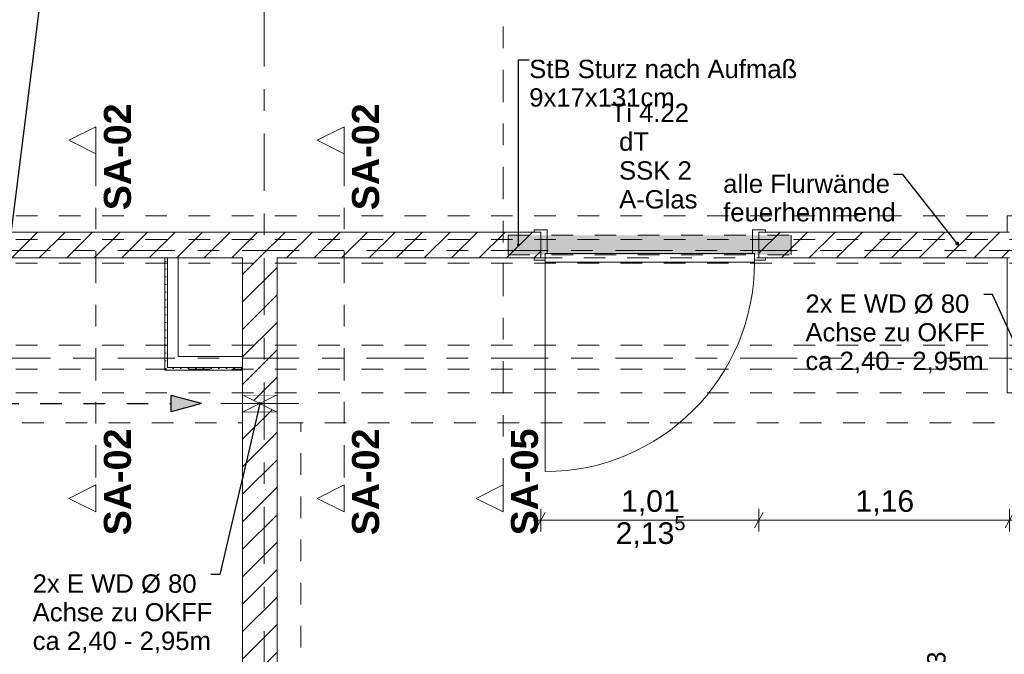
# Model space of a CAD drawing. Header units: metres. Extents: x -3.6 to 90.7, y -11.1 to 18.
# Tile 202 of 256: x 21 to 25.6, y 4 to 6.9. Entities that reach past the tile are written whole.
import ezdxf

# ---------------------------------------------------------------- set-up
doc = ezdxf.new("R2010")
doc.units = ezdxf.units.M
doc.header["$MEASUREMENT"] = 0
for name, pattern in [('Achse', [0.2, 0.1, -0.05, 0, -0.05]), ('Punktlinie eng', [0.0375, 0.0125, -0.025]), ('Schnittlinie', [0.3, 0.15, -0.075, 0, -0.075]), ('Strichlinie doppelt', [0.546806, 0.264583, -0.105833, 0.070556, -0.105833]), ('Strichlinie eng', [0.115, 0.075, -0.04]), ('Untersicht', [0.1, 0.075, -0.025]), ('Wipeout_Contour', [1, 0, -1])]:
    doc.linetypes.add(name, pattern=pattern)
for name, color, linetype in [('152 - Bemaßung_ Beschriftung.Ausbau', 7, 'Continuous'), ('203 - Marker.Schnitt - Ausbaudetail SA', 7, 'Continuous'), ('451 - Universal.Achsen Raster', 7, 'Continuous'), ('605 - Struktur.Wand Innen', 7, 'Continuous'), ('608 - Struktur.Träger', 7, 'Continuous'), ('650 - Abdeckung.Fußboden Aufbau', 7, 'Continuous'), ('Abbruch_605 - Struktur.Wand Innen', 7, 'Continuous'), ('Abbruch_606 - Struktur.Wand Innen Ausbau', 7, 'Continuous'), ('Neubau_152 - Bemaßung_ Beschriftung.Ausbau', 7, 'Continuous'), ('Neubau_605 - Struktur.Wand Innen', 7, 'Continuous'), ('Neubau_615 - Struktur.Sturz', 7, 'Continuous'), ('Neubau_653 - Abdeckung.TB Verkofferung', 7, 'Continuous')]:
    doc.layers.add(name, color=color, linetype=linetype)
doc.styles.add('ERSTELLTER_STIL_1', font='txt')
doc.styles.add('ERSTELLTER_STIL_2', font='txt')
doc.linetypes.add('Abbruch 1', pattern='A,0,[1,2022.0244.A_L5A-PL02.05_iB_Grundriss 3.OG1.Shx,S=0.001984,R=0,X=0,Y=0],-0.25,0', length=0.25)
doc.dimstyles.new('ERSTELLTER_STIL__3', dxfattribs={"dimtxt": 0.1, "dimasz": 0.0532, "dimexe": 0.18, "dimexo": 0.0625, "dimgap": 0, "dimtad": 1, "dimtih": 1, "dimtoh": 1, "dimzin": 0, "dimdsep": 46, "dimtxsty": 'ERSTELLTER_STIL_2', "dimblk": 'ARROWHEAD_2', "dimblk1": 'ARROWHEAD_2', "dimblk2": 'ARROWHEAD_2', "dimcen": 0.09, "dimse1": 1, "dimse2": 1, "dimclrd": 7, "dimclre": 7, "dimclrt": 7, "dimazin": 0, "dimtfac": 1, "dimtdec": 4, "dimtmove": 0, "dimatfit": 3, "dimfxl": 1, "dimtolj": 1, "dimtzin": 0, "dimarcsym": 0})
doc.dimstyles.new('ERSTELLTER_STIL__5', dxfattribs={"dimtxt": 0.18, "dimasz": 0.03648, "dimexe": 0.18, "dimexo": 0.0625, "dimgap": 0, "dimtad": 0, "dimtih": 1, "dimtoh": 1, "dimdec": 4, "dimzin": 0, "dimdsep": 46, "dimcen": 0.09, "dimadec": 0, "dimazin": 0, "dimtfac": 1, "dimtdec": 4, "dimtmove": 0, "dimatfit": 3, "dimldrblk": 'ARROWHEAD_11', "dimfxl": 1, "dimtolj": 1, "dimtzin": 0, "dimarcsym": 0})
doc.dimstyles.new('ERSTELLTER_STIL__6', dxfattribs={"dimtxt": 0.18, "dimasz": 0.02736, "dimexe": 0.18, "dimexo": 0.0625, "dimgap": 0, "dimtad": 0, "dimtih": 1, "dimtoh": 1, "dimdec": 4, "dimzin": 0, "dimdsep": 46, "dimcen": 0.09, "dimadec": 0, "dimazin": 0, "dimtfac": 1, "dimtdec": 4, "dimtmove": 0, "dimatfit": 3, "dimldrblk": 'ARROWHEAD_11', "dimfxl": 1, "dimtolj": 1, "dimtzin": 0, "dimarcsym": 0})
pattern_1 = [(45, (0, 0), (-0.0636396, 0.0636396), [])]
pattern_2 = [(45, (0, 0), (-0.01767767, 0.01767767), [0, -0.025])]

# ---------------------------------------------------------------- blocks, each defined once
blk = doc.blocks.new('ARROWHEAD_11')
at = {"color": 0, "linetype": 'Continuous', "lineweight": 0}
blk.add_line((0, 0), (-1, 0), dxfattribs=at)
at = {"color": 0, "linetype": 'Continuous', "lineweight": 0, "const_width": 0.25, "flags": 128}
blk.add_lwpolyline([(-0.125, 0, 1), (0.125, 0, 1)], format="xyb", close=True, dxfattribs=at)
blk = doc.blocks.new('*D564')
at = {"layer": '152 - Bemaßung_ Beschriftung.Ausbau', "color": 7, "linetype": 'Continuous', "lineweight": 5}
for p, q in [((23.41, 4.5476), (23.41, 4.6526)), ((24.42, 4.5476), (24.42, 4.6526)), ((23.4302, 4.6351), (23.3898, 4.5651)), ((24.4402, 4.6351), (24.3998, 4.5651)), ((23.3757, 4.6001), (23.41, 4.6001)), ((23.41, 4.6001), (24.42, 4.6001))]:
    blk.add_line(p, q, dxfattribs=at)
at = {"layer": '152 - Bemaßung_ Beschriftung.Ausbau', "color": 7, "lineweight": 5, "char_height": 0.1, "attachment_point": 7, "style": 'ERSTELLTER_STIL_2'}
for s, insert in [('\\A1;{\\pql;\\fArial|b0|i0|c0|p38;2,13\\fArial|b0|i0|c0|p38;\\A1{\\H.66x;\\S5^  ;}}', (23.7569, 4.4607)), ('\\A1;{\\pql;\\fArial|b0|i0|c0|p38;1,01}', (23.7819, 4.6201))]:
    blk.add_mtext(s, dxfattribs=dict(at, insert=insert))
blk = doc.blocks.new('ARROWHEAD_2')
at = {"color": 0, "linetype": 'Continuous', "lineweight": 0}
for p, q in [((0, 0), (-1, 0)), ((-0.378, -0.655), (0.378, 0.655))]:
    blk.add_line(p, q, dxfattribs=at)
blk = doc.blocks.new('*D565')
at = {"layer": '152 - Bemaßung_ Beschriftung.Ausbau', "color": 7, "linetype": 'Continuous', "lineweight": 5}
for p, q in [((24.42, 4.5476), (24.42, 4.6526)), ((25.58, 4.5476), (25.58, 4.6526)), ((24.4402, 4.6351), (24.3998, 4.5651)), ((25.5598, 4.5651), (25.6002, 4.6351)), ((24.42, 4.6001), (25.58, 4.6001)), ((25.58, 4.6001), (25.6142, 4.6001))]:
    blk.add_line(p, q, dxfattribs=at)
at = {"layer": '152 - Bemaßung_ Beschriftung.Ausbau', "color": 7, "lineweight": 5, "insert": (24.867, 4.6201), "char_height": 0.1, "attachment_point": 7, "style": 'ERSTELLTER_STIL_2'}
blk.add_mtext('\\A1;{\\pql;\\fArial|b0|i0|c0|p38;1,16}', dxfattribs=at)

msp = doc.modelspace()

# ---------------------------------------------------------------- hatches: boundary and pattern name
at = {"layer": 'Abbruch_605 - Struktur.Wand Innen', "linetype": 'Continuous', "lineweight": 0, "true_color": 0x000000}
h = msp.add_hatch(dxfattribs=at)
h.set_pattern_fill('MW_Ziegel_0001', color=18, style=0, pattern_type=2)
h.set_pattern_definition(pattern_1)
h.paths.add_polyline_path([(22.03, 5.18), (22.11, 5.14), (22.19, 5.18)])
h = msp.add_hatch(dxfattribs=at)
h.set_pattern_fill('MW_Ziegel_0001', color=18, style=0, pattern_type=2)
h.set_pattern_definition(pattern_1)
h.paths.add_polyline_path([(22.03, 5.1), (22.19, 5.1), (22.11, 5.14)])
at = {"layer": 'Abbruch_606 - Struktur.Wand Innen Ausbau', "linetype": 'Continuous', "lineweight": 0, "true_color": 0x000000}
h = msp.add_hatch(dxfattribs=at)
h.set_pattern_fill('Gips_0001', color=18, style=0, pattern_type=2)
h.set_pattern_definition(pattern_2)
h.paths.add_polyline_path([(21.67, 5.3075), (21.67, 5.295), (21.6825, 5.3075)])
h = msp.add_hatch(dxfattribs=at)
h.set_pattern_fill('Gips_0001', color=18, style=0, pattern_type=2)
h.set_pattern_definition(pattern_2)
h.paths.add_polyline_path([(21.6825, 5.3075), (21.67, 5.295), (21.6825, 5.295)])
at = {"layer": 'Neubau_152 - Bemaßung_ Beschriftung.Ausbau', "linetype": 'Continuous', "lineweight": 13}
msp.add_hatch(color=1, dxfattribs=at).paths.add_polyline_path([(21.8397, 5.14), (21.6998, 5.1775), (21.6998, 5.1025)])

# ---------------------------------------------------------------- linework, layer by layer
at = {"layer": '605 - Struktur.Wand Innen', "color": 1, "linetype": 'Continuous', "lineweight": 13}
for p, q in [((23.44, 5.945), (23.44, 5.835)), ((24.39, 5.945), (24.39, 5.835))]:
    msp.add_line(p, q, dxfattribs=at)
at = {"layer": '608 - Struktur.Träger', "color": 7, "linetype": 'Untersicht', "lineweight": 13}
msp.add_line((0.38, 6.01), (61.88, 6.01), dxfattribs=at)
at = {"layer": '650 - Abdeckung.Fußboden Aufbau', "color": 7, "linetype": 'Continuous', "lineweight": 13, "flags": 128}
for points in [[(24.42, 5.815), (24.42, 5.935), (25.57, 5.935), (25.57, 6.01), (25.89, 6.01), (25.89, 5.6705), (32.77, 5.6705), (32.77, 6.01), (33.09, 6.01), (33.09, 5.935), (34.21, 5.935), (34.21, 5.8095)], [(20.83, 5.815), (20.83, 5.935), (23.41, 5.935), (23.41, 5.815)], [(18.61, 0.71), (18.69, 0.71), (18.69, 0.255), (21.97, 0.255), (21.97, 0.71), (22.03, 0.71), (22.03, 5.815), (20.83, 5.815)], [(22.19, 5.815), (22.19, 0.71), (22.29, 0.71), (22.29, 0.255), (25.57, 0.255), (25.57, 0.71), (25.66, 0.71), (25.66, 3.305), (25.8, 3.305)], [(23.41, 5.815), (22.19, 5.815)], [(25.8, 4.315), (25.66, 4.315), (25.66, 5.19), (25.57, 5.19), (25.57, 5.815), (24.42, 5.815)]]:
    msp.add_lwpolyline(points, dxfattribs=at)
at = {"layer": '650 - Abdeckung.Fußboden Aufbau', "color": 7, "linetype": 'Strichlinie eng', "lineweight": 13, "flags": 128}
msp.add_lwpolyline([(23.41, 5.815), (24.42, 5.815)], dxfattribs=at)
at = {"layer": 'Abbruch_605 - Struktur.Wand Innen', "color": 7, "linetype": 'Abbruch 1', "lineweight": 18}
for p, q in [((22.19, 5.18), (22.03, 5.18)), ((22.03, 5.1), (22.19, 5.1))]:
    msp.add_line(p, q, dxfattribs=at)
at = {"layer": 'Abbruch_605 - Struktur.Wand Innen', "color": 160, "linetype": 'Abbruch 1', "lineweight": 5, "true_color": 0x3232ff}
msp.add_line((21.93, 5.14), (22.29, 5.14), dxfattribs=at)
msp.add_line((21.93, 5.14), (22.29, 5.14), dxfattribs=at)
at = {"layer": 'Abbruch_605 - Struktur.Wand Innen', "color": 7, "linetype": 'Abbruch 1', "lineweight": 18, "flags": 128}
for points in [[(22.03, 5.18), (22.03, 5.1)], [(22.19, 5.1), (22.19, 5.18)]]:
    msp.add_lwpolyline(points, dxfattribs=at)
at = {"layer": 'Abbruch_606 - Struktur.Wand Innen Ausbau', "color": 7, "linetype": 'Abbruch 1', "lineweight": 5}
for p, q in [((21.6825, 5.3575), (21.6825, 5.3075)), ((21.6825, 5.3575), (21.6825, 5.3075)), ((21.6825, 5.3075), (21.7325, 5.3075))]:
    msp.add_line(p, q, dxfattribs=at)
at = {"layer": 'Abbruch_606 - Struktur.Wand Innen Ausbau', "color": 7, "linetype": 'Abbruch 1', "lineweight": 5, "flags": 128}
msp.add_lwpolyline([(21.67, 5.295), (21.67, 5.3075)], dxfattribs=at)
at = {"layer": 'Neubau_152 - Bemaßung_ Beschriftung.Ausbau', "color": 1, "linetype": 'Continuous', "lineweight": 25}
for p, q in [((21.6998, 5.1025), (21.6998, 5.1775)), ((21.8397, 5.14), (21.6998, 5.1775)), ((21.8397, 5.14), (21.6998, 5.1025))]:
    msp.add_line(p, q, dxfattribs=at)
at = {"layer": 'Neubau_152 - Bemaßung_ Beschriftung.Ausbau', "color": 1, "linetype": 'Strichlinie eng', "lineweight": 25, "flags": 128}
msp.add_lwpolyline([(19.2936, 5.14), (21.6998, 5.14)], dxfattribs=at)
at = {"layer": 'Neubau_605 - Struktur.Wand Innen', "color": 1, "linetype": 'Continuous', "lineweight": 9}
for p, q in [((22.03, 5.1), (22.19, 5.18)), ((22.03, 5.18), (22.19, 5.1))]:
    msp.add_line(p, q, dxfattribs=at)
at = {"layer": 'Neubau_653 - Abdeckung.TB Verkofferung', "color": 1, "linetype": 'Untersicht', "lineweight": 9}
for p, q in [((18.61, 5.815), (25.66, 5.815)), ((18.61, 5.0505), (25.66, 5.0505)), ((22.3, 1.01), (22.3, 5.0505))]:
    msp.add_line(p, q, dxfattribs=at)

# ---------------------------------------------------------------- texts
at = {"layer": '203 - Marker.Schnitt - Ausbaudetail SA', "color": 7, "lineweight": 13, "char_height": 0.125, "rotation": 90, "style": 'ERSTELLTER_STIL_1'}
for s, insert, attachment_point in [('\\A1;{\\pql;\\pt0;\\fArial|b1|i0|c0|p38;SA-02}', (21.5147, 6.0359), 7), ('\\A1;{\\pql;\\pt0;\\fArial|b1|i0|c0|p38;SA-02}', (22.6633, 6.0359), 7), ('\\A1;{\\pqr;\\pt0;\\fArial|b1|i0|c0|p38;SA-02}', (21.5147, 5.0246), 9), ('\\A1;{\\pqr;\\pt0;\\fArial|b1|i0|c0|p38;SA-02}', (22.6633, 5.0246), 9), ('\\A1;{\\pqr;\\pt0;\\fArial|b1|i0|c0|p38;SA-05}', (23.3992, 5.0246), 9)]:
    msp.add_mtext(s, dxfattribs=dict(at, insert=insert, attachment_point=attachment_point))
at = {"layer": '605 - Struktur.Wand Innen', "color": 1, "lineweight": 9, "char_height": 0.085, "style": 'ERSTELLTER_STIL_2'}
for s, insert, attachment_point in [('\\A1;{\\pqc;\\pt0;\\fArial|b0|i0|c0|p38;Ti 4.22}', (23.915, 6.4449), 8), ('\\A1;{\\pqr;\\pt0;\\fArial|b0|i0|c0|p38;}', (23.7075, 6.4157), 3), ('\\A1;{\\pql;\\pt0;\\fArial|b0|i0|c0|p38;dT}', (23.7728, 6.3963), 1), ('\\A1;{\\pqr;\\pt0;\\fArial|b0|i0|c0|p38;}', (23.7075, 6.2821), 3), ('\\A1;{\\pql;\\pt0;\\fArial|b0|i0|c0|p38;SSK 2}', (23.7728, 6.2627), 1), ('\\A1;{\\pqr;\\pt0;\\fArial|b0|i0|c0|p38;}', (23.7075, 6.1486), 3), ('\\A1;{\\pql;\\pt0;\\fArial|b0|i0|c0|p38;A-Glas}', (23.7728, 6.1291), 1)]:
    msp.add_mtext(s, dxfattribs=dict(at, insert=insert, attachment_point=attachment_point))
at = {"layer": '605 - Struktur.Wand Innen', "color": 1, "lineweight": 9, "insert": (25.2851, 3.81), "char_height": 0.085, "attachment_point": 8, "rotation": 90, "style": 'ERSTELLTER_STIL_2'}
msp.add_mtext('\\A1;{\\pqc;\\pt0;\\fArial|b0|i0|c0|p38;Ti 4.23}', dxfattribs=at)
at = {"layer": 'Neubau_152 - Bemaßung_ Beschriftung.Ausbau', "color": 7, "linetype": 'Continuous', "lineweight": 9, "char_height": 0.085, "attachment_point": 1, "style": 'ERSTELLTER_STIL_2'}
for s, insert, line_spacing_factor in [('\\A1;{\\pql;\\fArial|b0|i0|c0|p38;StB Sturz\\fArial|b0|i0|c0|p38; nach Aufmaß\\P\\pql;\\fArial|b0|i0|c0|p38;9\\fArial|b0|i0|c0|p38;x\\fArial|b0|i0|c0|p38;17\\fArial|b0|i0|c0|p38;x\\fArial|b0|i0|c0|p38;131\\fArial|b0|i0|c0|p38;cm}', (23.3568, 6.7329), 0.931204), ('\\A1;{\\pql;\\fArial|b0|i0|c0|p38;2x \\fArial|b0|i0|c0|p38;E WD Ø 80\\P\\pql;\\fArial|b0|i0|c0|p38;Achse \\fArial|b0|i0|c0|p38;\\H0.983357x;zu OKF\\fArial|b0|i0|c0|p38;\\H1.016925x;F\\P\\pql;\\fArial|b0|i0|c0|p38;ca\\fArial|b0|i0|c0|p38; 2,40 - 2,95m}', (24.6353, 5.6456), 0.93588), ('\\A1;{\\pql;\\fArial|b0|i0|c0|p38;2x \\fArial|b0|i0|c0|p38;E WD Ø 80\\P\\pql;\\fArial|b0|i0|c0|p38;Achse \\fArial|b0|i0|c0|p38;\\H0.983357x;zu OKF\\fArial|b0|i0|c0|p38;\\H1.016925x;F\\P\\pql;\\fArial|b0|i0|c0|p38;ca\\fArial|b0|i0|c0|p38; 2,40 - 2,95m}', (21.0583, 4.3488), 0.93588)]:
    msp.add_mtext(s, dxfattribs=dict(at, insert=insert, line_spacing_factor=line_spacing_factor))

# ---------------------------------------------------------------- leaders
at = {"layer": 'Neubau_152 - Bemaßung_ Beschriftung.Ausbau', "color": 1, "linetype": 'Continuous', "lineweight": 13, "annotation_type": 0, "has_hookline": 1, "hookline_direction": 1, "text_width": 0.8253}
msp.add_leader([(25.73, 5.14), (25.5017, 5.6456), (25.4606, 5.6456)], dimstyle='ERSTELLTER_STIL__6', dxfattribs=at)

# ---------------------------------------------------------------- next in the draw order: wipeouts: each hides what was drawn before it
at = {"color": 254, "linetype": 'Wipeout_Contour', "lineweight": 0, "ltscale": 91.549997}
msp.add_wipeout([(20.83, 5.935), (20.83, 5.815), (23.41, 5.815), (23.41, 5.935)], dxfattribs=at).dxf.layer = '605 - Struktur.Wand Innen'
at = {"color": 254, "linetype": 'Wipeout_Contour', "lineweight": 0, "ltscale": 102.734088}
msp.add_wipeout([(25.58, 5.935), (24.42, 5.935), (24.42, 5.815), (25.58, 5.815)], dxfattribs=at).dxf.layer = '605 - Struktur.Wand Innen'
at = {"color": 254, "linetype": 'Wipeout_Contour', "lineweight": 0, "ltscale": 89.619632}
msp.add_wipeout([(22.19, 5.1), (22.03, 5.1), (22.03, 0.7), (22.19, 0.7)], dxfattribs=at).dxf.layer = '605 - Struktur.Wand Innen'

# ---------------------------------------------------------------- next in the draw order: hatches: boundary and pattern name
at = {"layer": '605 - Struktur.Wand Innen', "linetype": 'Continuous', "lineweight": 0, "true_color": 0x000000}
h = msp.add_hatch(dxfattribs=at)
h.set_pattern_fill('MW_Ziegel_0001', color=18, style=0, pattern_type=2)
h.set_pattern_definition(pattern_1)
h.paths.add_polyline_path([(20.83, 5.935), (20.83, 5.815), (23.41, 5.815), (23.41, 5.935)])
h = msp.add_hatch(dxfattribs=at)
h.set_pattern_fill('MW_Ziegel_0001', color=18, style=0, pattern_type=2)
h.set_pattern_definition(pattern_1)
h.paths.add_polyline_path([(25.58, 5.935), (24.42, 5.935), (24.42, 5.815), (25.58, 5.815)])
h = msp.add_hatch(dxfattribs=at)
h.set_pattern_fill('MW_Ziegel_0001', color=18, style=0, pattern_type=2)
h.set_pattern_definition(pattern_1)
h.paths.add_polyline_path([(22.19, 5.1), (22.03, 5.1), (22.03, 0.7), (22.19, 0.7)])
at = {"layer": 'Abbruch_606 - Struktur.Wand Innen Ausbau', "linetype": 'Continuous', "lineweight": 0, "true_color": 0x000000}
h = msp.add_hatch(dxfattribs=at)
h.set_pattern_fill('Gips_0001', color=18, style=0, pattern_type=2)
h.set_pattern_definition(pattern_2)
h.paths.add_polyline_path([(21.6825, 5.3075), (21.6825, 5.815), (21.67, 5.815), (21.67, 5.3075)])
at = {"layer": 'Neubau_615 - Struktur.Sturz', "linetype": 'Continuous', "lineweight": 0, "true_color": 0x3f0000}
msp.add_hatch(color=18, dxfattribs=at).paths.add_polyline_path([(23.26, 5.92), (23.26, 5.83), (24.57, 5.83), (24.57, 5.92)])

# ---------------------------------------------------------------- next in the draw order: linework, layer by layer
at = {"layer": '203 - Marker.Schnitt - Ausbaudetail SA', "color": 7, "linetype": 'Schnittlinie', "lineweight": 13}
for p, q in [((23.2359, 8.937), (23.2359, 4.763)), ((21.3514, 6.2975), (21.3514, 4.763)), ((22.5, 6.2975), (22.5, 4.763))]:
    msp.add_line(p, q, dxfattribs=at)
at = {"layer": '451 - Universal.Achsen Raster', "color": 160, "linetype": 'Strichlinie doppelt', "lineweight": 9, "true_color": 0x3232ff}
msp.add_line((64.935, 5.85), (-3.175, 5.85), dxfattribs=at)
at = {"layer": '605 - Struktur.Wand Innen', "color": 1, "linetype": 'Continuous', "lineweight": 13}
for p, q in [((23.38, 5.935), (23.38, 5.945)), ((23.38, 5.945), (23.44, 5.945)), ((23.41, 5.935), (23.38, 5.935)), ((23.41, 5.815), (23.41, 5.935)), ((24.45, 5.945), (24.39, 5.945)), ((24.42, 5.815), (24.42, 5.935)), ((24.42, 5.935), (24.45, 5.935)), ((24.45, 5.935), (24.45, 5.945)), ((23.44, 5.835), (23.43, 5.835)), ((23.43, 5.835), (23.43, 5.805)), ((24.4, 5.835), (23.43, 5.835)), ((23.43, 5.835), (23.43, 5.795)), ((24.39, 5.835), (24.4, 5.835)), ((24.4, 5.835), (24.4, 5.805)), ((24.4, 5.795), (24.4, 5.835)), ((23.38, 5.805), (23.38, 5.815)), ((23.38, 5.815), (23.41, 5.815)), ((23.43, 5.805), (23.38, 5.805)), ((23.43, 5.795), (24.4, 5.795)), ((23.43, 5.795), (23.43, 4.825)), ((24.4, 5.805), (24.45, 5.805)), ((24.45, 5.815), (24.42, 5.815)), ((24.45, 5.805), (24.45, 5.815))]:
    msp.add_line(p, q, dxfattribs=at)
at = {"layer": '605 - Struktur.Wand Innen', "color": 7, "linetype": 'Continuous', "lineweight": 18}
for p, q in [((23.41, 5.935), (23.41, 5.815)), ((23.41, 5.935), (23.41, 5.815)), ((23.41, 5.935), (23.41, 5.815)), ((24.42, 5.935), (24.42, 5.815)), ((24.42, 5.935), (24.42, 5.815)), ((24.42, 5.935), (24.42, 5.815))]:
    msp.add_line(p, q, dxfattribs=at)
at = {"layer": '605 - Struktur.Wand Innen', "color": 7, "linetype": 'Continuous', "lineweight": 18, "flags": 128}
for points in [[(23.41, 5.935), (20.83, 5.935)], [(25.58, 5.935), (24.42, 5.935)], [(20.83, 5.815), (22.03, 5.815)], [(22.19, 5.815), (23.41, 5.815)], [(24.42, 5.815), (25.58, 5.815)], [(22.03, 5.1), (22.03, 0.7)], [(22.19, 0.7), (22.19, 5.1)]]:
    msp.add_lwpolyline(points, dxfattribs=at)
at = {"layer": '605 - Struktur.Wand Innen', "color": 1, "linetype": 'Continuous', "lineweight": 9}
msp.add_arc((23.43, 5.795), 0.97, 270, 0, dxfattribs=at)
at = {"layer": '608 - Struktur.Träger', "color": 7, "linetype": 'Achse', "lineweight": 9}
msp.add_line((0.38, 5.9), (61.88, 5.9), dxfattribs=at)
at = {"layer": 'Abbruch_606 - Struktur.Wand Innen Ausbau', "color": 7, "linetype": 'Abbruch 1', "lineweight": 5}
msp.add_line((21.6825, 5.815), (21.6825, 5.3575), dxfattribs=at)
at = {"layer": 'Abbruch_606 - Struktur.Wand Innen Ausbau', "color": 7, "linetype": 'Abbruch 1', "lineweight": 5, "flags": 128}
for points in [[(21.67, 5.815), (21.6825, 5.815)], [(21.67, 5.815), (21.67, 5.3075)], [(21.6825, 5.815), (21.7325, 5.815)], [(21.7325, 5.3575), (21.7325, 5.815)]]:
    msp.add_lwpolyline(points, dxfattribs=at)
at = {"layer": 'Neubau_615 - Struktur.Sturz', "color": 1, "linetype": 'Punktlinie eng', "lineweight": 13}
for p, q in [((23.26, 5.92), (24.57, 5.92)), ((23.26, 5.83), (23.26, 5.92)), ((24.57, 5.83), (24.57, 5.92)), ((23.26, 5.83), (24.57, 5.83))]:
    msp.add_line(p, q, dxfattribs=at)
at = {"layer": 'Neubau_653 - Abdeckung.TB Verkofferung', "color": 1, "linetype": 'Untersicht', "lineweight": 9}
for p in [(22.19, 1.01), (22.3, 5.0505)]:
    msp.add_line(p, (22.19, 5.0505), dxfattribs=at)

# ---------------------------------------------------------------- next in the draw order: texts
at = {"layer": '152 - Bemaßung_ Beschriftung.Ausbau', "color": 7, "linetype": 'Continuous', "lineweight": 9, "insert": (24.2547, 6.2013), "char_height": 0.085, "attachment_point": 1, "line_spacing_factor": 0.93321, "style": 'ERSTELLTER_STIL_2'}
msp.add_mtext('\\A1;{\\pql;\\fArial|b0|i0|c0|p38;a\\fArial|b0|i0|c0|p38;lle Flurwände\\P\\pql;\\fArial|b0|i0|c0|p38;feuerhemmend}', dxfattribs=at)

# ---------------------------------------------------------------- next in the draw order: dimensions: what is measured, and where the dimension line sits
at = {"layer": '152 - Bemaßung_ Beschriftung.Ausbau', "color": 7, "linetype": 'Continuous', "lineweight": 5}
for base, p1, p2, picture, middle in [((24.42, 4.6001), (23.41, 5.805), (24.42, 5.805), '*D564', (23.9118, 4.6701)), ((25.58, 4.6001), (24.42, 5.805), (25.58, 5.2), '*D565', (24.9968, 4.6701))]:
    dim = msp.add_linear_dim(base=base, p1=p1, p2=p2, dimstyle='ERSTELLTER_STIL__3', dxfattribs=at)
    dim.commit()
    dim.dimension.update_dxf_attribs({"geometry": picture, "text_midpoint": middle, "dimtype": 160})

# ---------------------------------------------------------------- next in the draw order: leaders
at = {"layer": '152 - Bemaßung_ Beschriftung.Ausbau', "color": 7, "linetype": 'Continuous', "lineweight": 9, "annotation_type": 0, "has_hookline": 1, "hookline_direction": 1, "text_width": 0.7882}
msp.add_leader([(25.3378, 5.8818), (25.0865, 6.2013), (25.0429, 6.2013)], dimstyle='ERSTELLTER_STIL__5', dxfattribs=at)
at = {"layer": 'Neubau_152 - Bemaßung_ Beschriftung.Ausbau', "color": 1, "linetype": 'Continuous', "lineweight": 13, "annotation_type": 0, "has_hookline": 1, "hookline_direction": 0, "text_width": 1.2306}
msp.add_leader([(23.3068, 5.875), (23.3068, 6.7329), (23.3568, 6.7329)], dimstyle='ERSTELLTER_STIL__6', dxfattribs=at)

# ---------------------------------------------------------------- next in the draw order: wipeouts: each hides what was drawn before it
at = {"color": 254, "linetype": 'Wipeout_Contour', "lineweight": 0, "ltscale": 66.24603}
msp.add_wipeout([(21.3514, 6.4225), (21.2264, 6.36), (21.3514, 6.2975)], dxfattribs=at).dxf.layer = '203 - Marker.Schnitt - Ausbaudetail SA'
at = {"color": 254, "linetype": 'Wipeout_Contour', "lineweight": 0, "ltscale": 69.552372}
msp.add_wipeout([(22.5, 6.4225), (22.375, 6.36), (22.5, 6.2975)], dxfattribs=at).dxf.layer = '203 - Marker.Schnitt - Ausbaudetail SA'
at = {"color": 254, "linetype": 'Wipeout_Contour', "lineweight": 0, "ltscale": 64.987391}
msp.add_wipeout([(21.3514, 4.638), (21.3514, 4.763), (21.2264, 4.7005)], dxfattribs=at).dxf.layer = '203 - Marker.Schnitt - Ausbaudetail SA'
at = {"color": 254, "linetype": 'Wipeout_Contour', "lineweight": 0, "ltscale": 68.354648}
msp.add_wipeout([(22.5, 4.638), (22.5, 4.763), (22.375, 4.7005)], dxfattribs=at).dxf.layer = '203 - Marker.Schnitt - Ausbaudetail SA'
at = {"color": 254, "linetype": 'Wipeout_Contour', "lineweight": 0, "ltscale": 70.516023}
msp.add_wipeout([(23.2359, 4.638), (23.2359, 4.763), (23.1109, 4.7005)], dxfattribs=at).dxf.layer = '203 - Marker.Schnitt - Ausbaudetail SA'
at = {"color": 254, "linetype": 'Wipeout_Contour', "lineweight": 0, "ltscale": 91.15489}
msp.add_wipeout([(22.19, 5.815), (22.03, 5.815), (22.03, 5.18), (22.19, 5.18)], dxfattribs=at).dxf.layer = '605 - Struktur.Wand Innen'

# ---------------------------------------------------------------- next in the draw order: hatches: boundary and pattern name
at = {"layer": '605 - Struktur.Wand Innen', "linetype": 'Continuous', "lineweight": 0, "true_color": 0x000000}
h = msp.add_hatch(dxfattribs=at)
h.set_pattern_fill('MW_Ziegel_0001', color=18, style=0, pattern_type=2)
h.set_pattern_definition(pattern_1)
h.paths.add_polyline_path([(22.19, 5.815), (22.03, 5.815), (22.03, 5.18), (22.19, 5.18)])
at = {"layer": 'Abbruch_606 - Struktur.Wand Innen Ausbau', "linetype": 'Continuous', "lineweight": 0, "true_color": 0x000000}
h = msp.add_hatch(dxfattribs=at)
h.set_pattern_fill('Gips_0001', color=18, style=0, pattern_type=2)
h.set_pattern_definition(pattern_2)
h.paths.add_polyline_path([(21.6825, 5.295), (22.03, 5.295), (22.03, 5.3075), (21.6825, 5.3075)])

# ---------------------------------------------------------------- next in the draw order: linework, layer by layer
at = {"layer": '203 - Marker.Schnitt - Ausbaudetail SA', "color": 7, "linetype": 'Continuous', "lineweight": 13, "flags": 128}
for points in [[(21.3514, 6.4225), (21.3514, 6.2975), (21.2264, 6.36)], [(22.5, 6.4225), (22.5, 6.2975), (22.375, 6.36)], [(21.3514, 4.638), (21.3514, 4.763), (21.2264, 4.7005)], [(22.5, 4.638), (22.5, 4.763), (22.375, 4.7005)], [(23.2359, 4.638), (23.2359, 4.763), (23.1109, 4.7005)]]:
    msp.add_lwpolyline(points, close=True, dxfattribs=at)
at = {"layer": '451 - Universal.Achsen Raster', "color": 160, "linetype": 'Strichlinie doppelt', "lineweight": 9, "true_color": 0x3232ff}
for p, q in [((22.13, -10.585), (22.13, 16.355)), ((64.935, 5.35), (-3.175, 5.35))]:
    msp.add_line(p, q, dxfattribs=at)
at = {"layer": '605 - Struktur.Wand Innen', "color": 7, "linetype": 'Continuous', "lineweight": 18, "flags": 128}
for points in [[(22.03, 5.815), (22.03, 5.18)], [(22.19, 5.18), (22.19, 5.815)]]:
    msp.add_lwpolyline(points, dxfattribs=at)
at = {"layer": '608 - Struktur.Träger', "color": 7, "linetype": 'Untersicht', "lineweight": 13}
for p, q in [((0.38, 5.79), (61.88, 5.79)), ((0.38, 5.41), (61.88, 5.41)), ((0.38, 5.19), (61.88, 5.19))]:
    msp.add_line(p, q, dxfattribs=at)
at = {"layer": '608 - Struktur.Träger', "color": 7, "linetype": 'Achse', "lineweight": 9}
msp.add_line((0.38, 5.3), (61.88, 5.3), dxfattribs=at)
at = {"layer": 'Abbruch_606 - Struktur.Wand Innen Ausbau', "color": 7, "linetype": 'Abbruch 1', "lineweight": 5}
msp.add_line((21.7325, 5.3075), (22.03, 5.3075), dxfattribs=at)
at = {"layer": 'Abbruch_606 - Struktur.Wand Innen Ausbau', "color": 7, "linetype": 'Abbruch 1', "lineweight": 5, "flags": 128}
for points in [[(22.03, 5.3575), (21.7325, 5.3575)], [(22.03, 5.3075), (22.03, 5.3575)], [(21.67, 5.295), (22.03, 5.295)], [(22.03, 5.295), (22.03, 5.3075)]]:
    msp.add_lwpolyline(points, dxfattribs=at)

# ---------------------------------------------------------------- next in the draw order: leaders
at = {"layer": 'Neubau_152 - Bemaßung_ Beschriftung.Ausbau', "color": 1, "linetype": 'Continuous', "lineweight": 13, "annotation_type": 0, "has_hookline": 1}
for points, dimstyle, hookline_direction, text_width in [([(20.8573, 5.14), (21.142, 7.3844), (21.2356, 7.3844)], 'ERSTELLTER_STIL__5', 0, 1.3686), ([(22.1097, 5.14), (21.9248, 4.3488), (21.8836, 4.3488)], 'ERSTELLTER_STIL__6', 1, 0.8253)]:
    msp.add_leader(points, dimstyle=dimstyle, dxfattribs=dict(at, hookline_direction=hookline_direction, text_width=text_width))

doc.saveas('drawing.dxf')
